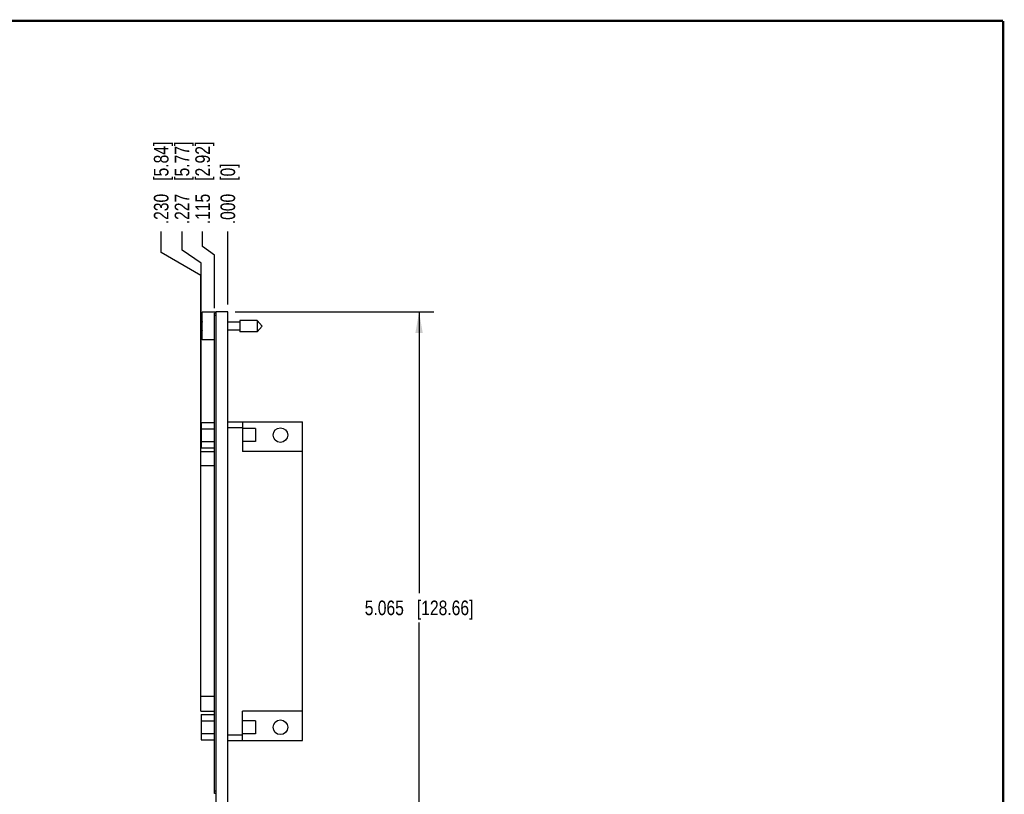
# Model space of a CAD drawing. Header units: inches. Extents: x 0.2 to 16.8, y 0.2 to 10.8.
# Tile 11 of 11: x 8.3 to 16.8, y 4.1 to 10.8. Entities that reach past the tile are written whole.
import ezdxf

# ---------------------------------------------------------------- set-up
doc = ezdxf.new("R2010")
doc.units = ezdxf.units.IN
doc.header["$LTSCALE"] = 0.935
doc.header["$MEASUREMENT"] = 0
doc.layers.get('0').update_dxf_attribs({"linetype": 'CONTINUOUS'})
doc.layers.add('DIMENSIONS', color=7, linetype='CONTINUOUS')
doc.styles.get("Standard").update_dxf_attribs({"font": 'txt', "width": 0.8})
doc.dimstyles.new('DIMSTYLE_1', dxfattribs={"dimtxt": 0.125, "dimasz": 0.18, "dimexe": 0.18, "dimexo": 0.0625, "dimgap": 0.09, "dimtad": 0, "dimtih": 1, "dimtoh": 1, "dimdec": 3, "dimzin": 4, "dimdsep": 46, "dimtxsty": 'STANDARD', "dimblk": '_FILLED', "dimblk1": '_FILLED', "dimblk2": '_FILLED', "dimcen": 0.09, "dimadec": 0, "dimazin": 0, "dimtp": 0.01, "dimtm": 0.01, "dimtfac": 1, "dimtdec": 3, "dimtofl": 0, "dimtmove": 0, "dimatfit": 3, "dimldrblk": '_FILLED', "dimfxl": 1, "dimtolj": 1, "dimtzin": 4, "dimarcsym": 0})
doc.dimstyles.new('DIMSTYLE_2', dxfattribs={"dimtxt": 0.125, "dimasz": 0.18, "dimexe": 0.18, "dimexo": 0.0625, "dimgap": 0.09, "dimtad": 0, "dimtih": 1, "dimtoh": 1, "dimdec": 3, "dimzin": 4, "dimdsep": 46, "dimtxsty": 'STANDARD', "dimblk": '_FILLED', "dimblk1": '_FILLED', "dimblk2": '_FILLED', "dimcen": 0.09, "dimadec": 0, "dimazin": 0, "dimtp": 0.01, "dimtm": 0.01, "dimtfac": 1, "dimtdec": 3, "dimtofl": 0, "dimtmove": 0, "dimatfit": 3, "dimldrblk": '_FILLED', "dimfxl": 1, "dimtolj": 1, "dimtzin": 4, "dimarcsym": 0})

# ---------------------------------------------------------------- blocks, each defined once
blk = doc.blocks.new('_FILLED')
at = {"color": 0, "linetype": 'BYBLOCK'}
blk.add_solid([(0, 0), (-1, 0.174), (-1, -0.174)], dxfattribs=at)
blk = doc.blocks.new('*D0')
at = {"layer": 'DIMENSIONS', "color": 2, "linetype": 'CONTINUOUS'}
for p, q in [((10.1804, 8.2683), (11.8789, 8.2683)), ((11.7539, 8.2683), (11.7539, 5.8607)), ((11.7539, 3.2031), (11.7539, 5.6107)), ((10.0804, 3.2031), (11.8789, 3.2031))]:
    blk.add_line(p, q, dxfattribs=at)
at = {"layer": 'DIMENSIONS', "color": 2, "linetype": 'CONTINUOUS', "xscale": 0.18, "yscale": 0.18, "zscale": 0.18}
for p, rotation in [((11.7539, 8.2683), 90), ((11.7539, 3.2031), 270)]:
    blk.add_blockref('_FILLED', p, dxfattribs=dict(at, rotation=rotation))
at = {"layer": 'DIMENSIONS', "color": 2, "linetype": 'CONTINUOUS', "insert": (11.7539, 5.7982), "char_height": 0.125, "width": 1.425, "attachment_point": 2, "line_spacing_factor": 0.9}
blk.add_mtext('5.065{\\Ftxt.shx;\\W1.000000;\\H0.125000; }[128.66]', dxfattribs=at)
blk = doc.blocks.new('*D1')
at = {"layer": 'DIMENSIONS', "color": 2, "linetype": 'CONTINUOUS'}
for p, q in [((9.9026, 8.8278), (9.9026, 8.9558)), ((10.0029, 8.7524), (9.9026, 8.8278)), ((10.0029, 8.3008), (10.0029, 8.7524))]:
    blk.add_line(p, q, dxfattribs=at)
at = {"layer": 'DIMENSIONS', "color": 2, "linetype": 'CONTINUOUS', "insert": (9.8401, 9.0183), "char_height": 0.125, "width": 1.125, "attachment_point": 1, "rotation": 90, "line_spacing_factor": 0.9}
blk.add_mtext('.115{\\Ftxt.shx;\\W1.000000;\\H0.125000; }[2.92]', dxfattribs=at)
blk = doc.blocks.new('*D2')
at = {"layer": 'DIMENSIONS', "color": 2, "linetype": 'CONTINUOUS'}
blk.add_line((10.1179, 8.3308), (10.1179, 8.9558), dxfattribs=at)
at = {"layer": 'DIMENSIONS', "color": 2, "linetype": 'CONTINUOUS', "insert": (10.0554, 9.0183), "char_height": 0.125, "width": 0.825, "attachment_point": 1, "rotation": 90, "line_spacing_factor": 0.9}
blk.add_mtext('.000{\\Ftxt.shx;\\W1.000000;\\H0.125000; }[0]', dxfattribs=at)
blk = doc.blocks.new('*D3')
at = {"layer": 'DIMENSIONS', "color": 2, "linetype": 'CONTINUOUS'}
for p, q in [((9.7262, 8.797), (9.7262, 8.9558)), ((9.8909, 8.6864), (9.7262, 8.797)), ((9.8909, 7.3303), (9.8909, 8.6864))]:
    blk.add_line(p, q, dxfattribs=at)
at = {"layer": 'DIMENSIONS', "color": 2, "linetype": 'CONTINUOUS', "insert": (9.6637, 9.0183), "char_height": 0.125, "width": 1.125, "attachment_point": 1, "rotation": 90, "line_spacing_factor": 0.9}
blk.add_mtext('.227{\\Ftxt.shx;\\W1.000000;\\H0.125000; }[5.77]', dxfattribs=at)
blk = doc.blocks.new('*D4')
at = {"layer": 'DIMENSIONS', "color": 2, "linetype": 'CONTINUOUS'}
for p, q in [((9.5479, 8.7777), (9.5479, 8.9558)), ((9.8879, 8.5796), (9.5479, 8.7777)), ((9.8879, 7.0123), (9.8879, 8.5796))]:
    blk.add_line(p, q, dxfattribs=at)
at = {"layer": 'DIMENSIONS', "color": 2, "linetype": 'CONTINUOUS', "insert": (9.4854, 9.0183), "char_height": 0.125, "width": 1.125, "attachment_point": 1, "rotation": 90, "line_spacing_factor": 0.9}
blk.add_mtext('.230{\\Ftxt.shx;\\W1.000000;\\H0.125000; }[5.84]', dxfattribs=at)

msp = doc.modelspace()

# ---------------------------------------------------------------- linework, layer by layer
at = {"color": 7, "linetype": 'CONTINUOUS'}
for p, q in [((9.8979, 8.0278), (9.8979, 8.2648)), ((10.0179, 8.2648), (9.8979, 8.2648)), ((10.0029, 4.1483), (10.0029, 8.2583)), ((10.0179, 8.2583), (10.0029, 8.2583)), ((10.0179, 3.8253), (10.0179, 8.2683)), ((10.1179, 8.2683), (10.0179, 8.2683)), ((10.1179, 3.8221), (10.1179, 8.2683)), ((10.0179, 8.2383), (10.0029, 8.2383)), ((10.2216, 8.1814), (10.1179, 8.1814)), ((10.2216, 8.1956), (10.2216, 8.0971)), ((10.3697, 8.1956), (10.2216, 8.1956)), ((10.3697, 8.1956), (10.3697, 8.0971)), ((10.411, 8.1463), (10.3697, 8.1956)), ((9.8979, 8.1601), (9.8958, 8.1601)), ((9.8958, 8.1326), (9.8979, 8.1326)), ((10.2216, 8.1113), (10.1179, 8.1113)), ((10.3697, 8.0971), (10.2216, 8.0971)), ((10.411, 8.1463), (10.3697, 8.0971)), ((10.0029, 8.0278), (9.8979, 8.0278)), ((10.1179, 7.3283), (10.7557, 7.3283)), ((10.2429, 7.3283), (10.2429, 7.0748)), ((10.7557, 4.5993), (10.7557, 7.3283)), ((9.8909, 7.3218), (9.8909, 7.1059)), ((9.8909, 7.3218), (10.0029, 7.3218)), ((9.8909, 7.2678), (10.0029, 7.2678)), ((10.1179, 7.2783), (10.2429, 7.2783)), ((10.3535, 7.2698), (10.2429, 7.2698)), ((10.3535, 7.2698), (10.3535, 7.1578)), ((9.8909, 7.1599), (10.0029, 7.1599)), ((9.8879, 4.8528), (9.8879, 7.0748)), ((9.8879, 7.0748), (10.0029, 7.0748)), ((9.8909, 7.1059), (10.0029, 7.1059)), ((10.3535, 7.1578), (10.2429, 7.1578)), ((10.7557, 7.0748), (10.2429, 7.0748)), ((10.0029, 6.9498), (9.8879, 6.9498)), ((10.0029, 4.9778), (9.8879, 4.9778)), ((9.8879, 4.8528), (10.0029, 4.8528)), ((9.8909, 4.8218), (10.0029, 4.8218)), ((9.8909, 4.8218), (9.8909, 4.6059)), ((10.7557, 4.8528), (10.2429, 4.8528)), ((10.2429, 4.5993), (10.2429, 4.8528)), ((9.8909, 4.7678), (10.0029, 4.7678)), ((10.3535, 4.7698), (10.2429, 4.7698)), ((10.3535, 4.7698), (10.3535, 4.6578)), ((9.8909, 4.6599), (10.0029, 4.6599)), ((10.1179, 4.6493), (10.2429, 4.6493)), ((10.3535, 4.6578), (10.2429, 4.6578)), ((9.8909, 4.6059), (10.0029, 4.6059)), ((10.1179, 4.5993), (10.7557, 4.5993)), ((10.0179, 4.1683), (10.0029, 4.1683)), ((10.0179, 4.1483), (10.0029, 4.1483))]:
    msp.add_line(p, q, dxfattribs=at)
at = {"color": 7, "linetype": 'CONTINUOUS', "const_width": 0.02}
for points in [[(16.75, 10.7586), (0.25, 10.7586)], [(16.75, 0.2586), (16.75, 10.7586)]]:
    msp.add_lwpolyline(points, dxfattribs=at)
at = {"color": 7, "linetype": 'CONTINUOUS'}
for centre in [(10.5679, 7.2138), (10.5679, 4.7138)]:
    msp.add_circle(centre, 0.0625, dxfattribs=at)
for start, end in [(172.95348, 177.47432), (182.52568, 187.04647)]:
    msp.add_arc((10.2082, 8.1463), 0.3127, start, end, dxfattribs=at)

# ---------------------------------------------------------------- dimensions: what is measured, and where the dimension line sits
at = {"layer": 'DIMENSIONS', "color": 2, "linetype": 'CONTINUOUS'}
for feature_location, offset, dtype, origin, picture, middle in [((9.8879179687, 7.01234875), (-0.3399907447, 1.9435), 0, (10.1179179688, 6.94984875), '*D4', (9.547927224, 9.58084875)), ((9.8909179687, 7.3303307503), (-0.1647328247, 1.6255179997), 0, (10.1179179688, 7.2678307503), '*D3', (9.726185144, 9.58084875)), ((10.002918, 8.3008488), (-0.1002824, 0.655), 0, (10.117918, 8.2683487), '*D1', (9.9026355, 9.5808487)), ((10.1179179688, 8.33084875), (0, 0.625), 1, (10.1179179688, 8.26834875), '*D2', (10.1179179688, 9.43084875))]:
    dim = msp.add_ordinate_dim(feature_location=feature_location, offset=offset, dtype=dtype, origin=origin, dimstyle='DIMSTYLE_2', dxfattribs=at)
    dim.commit()
    dim.dimension.update_dxf_attribs({"geometry": picture, "text_midpoint": middle})
dim = msp.add_linear_dim(base=(11.7539, 3.2031), p1=(10.1804, 8.2683), p2=(10.0804, 3.2031), angle=270, dimstyle='DIMSTYLE_1', dxfattribs=at)
dim.commit()
dim.dimension.update_dxf_attribs({"geometry": '*D0', "text_midpoint": (11.6039, 5.7357), "dimtype": 160})

doc.saveas('drawing.dxf')
